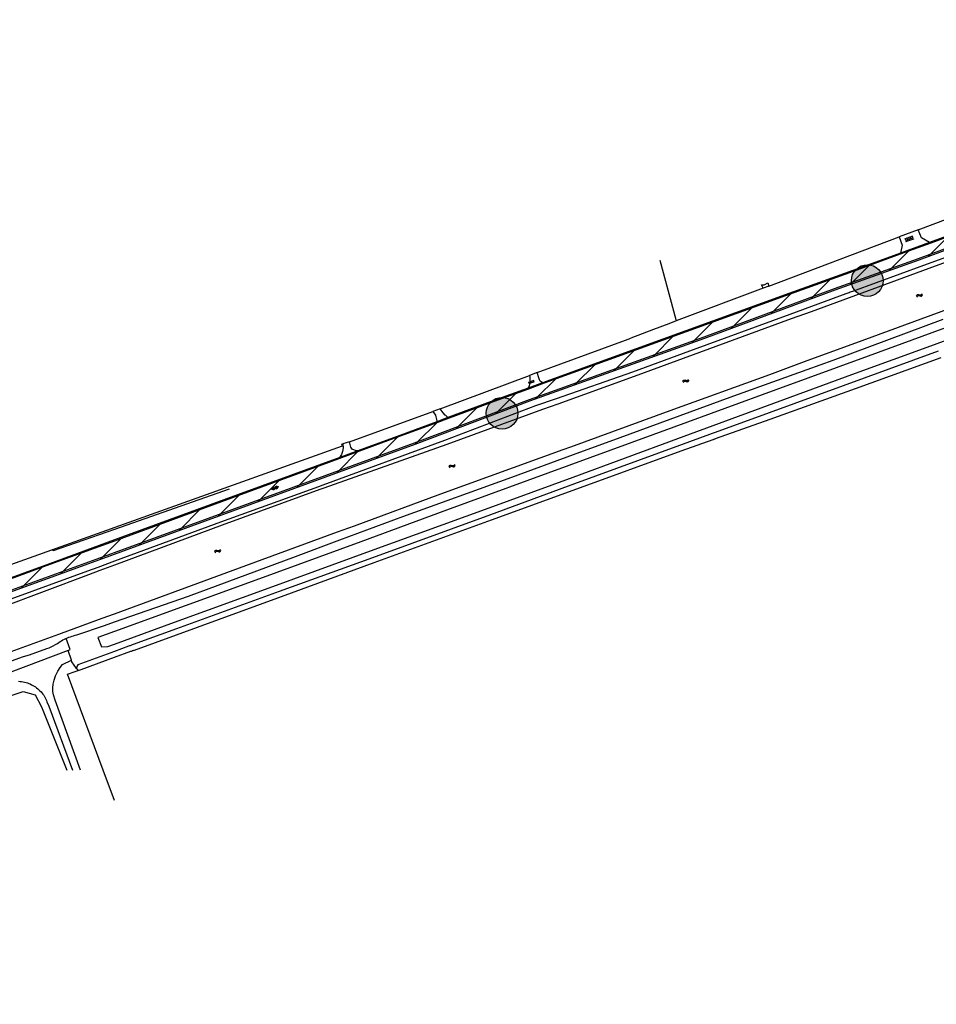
# Model space of a CAD drawing. Extents: x 246505 to 248144, y 528800 to 529354.
# Tile 3 of 4: x 246962 to 247329, y 528906 to 529300. Entities that reach past the tile are written whole.
import ezdxf

# ---------------------------------------------------------------- set-up
doc = ezdxf.new("R2010")
doc.units = 0
for name, color, linetype in [('0 NLI Bestaande mast', 5, 'Continuous'), ('2', 5, 'Continuous'), ('4', 2, 'Continuous'), ('6', 9, 'Continuous'), ('7', 254, 'Continuous'), ('8', 6, 'Continuous')]:
    doc.layers.add(name, color=color, linetype=linetype)

# ---------------------------------------------------------------- blocks, each defined once
blk = doc.blocks.new('S05')
at = {"color": 0}
for p, q in [((0.08, 0.3), (0.38, 0.59)), ((0.11, -0.19), (0.41, 0.09)), ((0.38, 0.59), (0.68, 0.71)), ((0.41, 0.09), (0.71, 0.21)), ((0.68, 0.71), (1.01, 0.62)), ((0.71, 0.21), (1.02, 0.12)), ((1.01, 0.62), (1.33, 0.37)), ((1.02, 0.12), (1.36, -0.12)), ((1.33, 0.37), (1.66, 0.13)), ((1.66, 0.13), (1.97, 0.04)), ((1.97, 0.04), (2.28, 0.16)), ((2.28, 0.16), (2.58, 0.44)), ((1.36, -0.12), (1.68, -0.37)), ((1.68, -0.37), (2, -0.46)), ((2, -0.46), (2.31, -0.33)), ((2.31, -0.33), (2.61, -0.05))]:
    blk.add_line(p, q, dxfattribs=at)
blk = doc.blocks.new('GV6')
at = {"color": 0}
for p, q in [((1.3, 0.6), (0, -0.2)), ((1.3, -0.6), (0, 0.2)), ((2.5, -0.6), (0.5, 0.6)), ((2.5, 0.6), (0.5, -0.6)), ((3, -0.2), (1.7, 0.6)), ((3, 0.2), (1.7, -0.6))]:
    blk.add_line(p, q, dxfattribs=at)
blk = doc.blocks.new('OV4')
at = {"color": 0}
for p, q in [((0.126225, 1.601457), (3.426225, 1.601457)), ((0.126225, 1.001457), (3.426225, 1.001457)), ((0.126225, 0.401457), (3.426225, 0.401457)), ((0.276225, 1.601457), (0.276225, 1.001457)), ((0.276225, 0.401457), (0.276225, 0.251457)), ((0.776225, 1.751457), (0.776225, 1.601457)), ((0.776225, 1.001457), (0.776225, 0.401457)), ((1.276225, 1.601457), (1.276225, 1.001457)), ((1.276225, 0.401457), (1.276225, 0.251457)), ((1.776225, 1.751457), (1.776225, 1.601457)), ((1.776225, 1.001457), (1.776225, 0.401457)), ((2.276225, 1.601457), (2.276225, 1.001457)), ((2.276225, 0.401457), (2.276225, 0.251457)), ((2.776225, 1.751457), (2.776225, 1.601457)), ((2.776225, 1.001457), (2.776225, 0.401457)), ((3.276225, 1.601457), (3.276225, 1.001457)), ((3.276225, 0.401457), (3.276225, 0.251457))]:
    blk.add_line(p, q, dxfattribs=at)
blk = doc.blocks.new('OV2')
at = {"color": 0}
for p, q in [((0, 1.5), (0.15, 1.5)), ((0, 0.5), (0.15, 0.5)), ((0.15, -0.15), (0.15, 2.15)), ((0.15, 2), (0.75, 2)), ((0.15, 1), (0.75, 1)), ((0.15, 0), (0.75, 0)), ((0.75, -0.15), (0.75, 2.15)), ((0.9, 1.5), (0.75, 1.5)), ((0.9, 0.5), (0.75, 0.5))]:
    blk.add_line(p, q, dxfattribs=at)

msp = doc.modelspace()

# ---------------------------------------------------------------- hatches: boundary and pattern name
at = {"layer": '0 NLI Bestaande mast'}
h = msp.add_hatch(color=256, dxfattribs=at)
h.dxf.hatch_style = 1
h.paths.add_polyline_path([(247302.41, 529201.93, 1), (247299.56, 529189.56, 1)])
h = msp.add_hatch(color=256, dxfattribs=at)
h.dxf.hatch_style = 1
h.paths.add_polyline_path([(247156.54, 529148.84, 1), (247153.47, 529136.52, 1)])
at = {"layer": '8'}
h = msp.add_hatch(dxfattribs=at)
h.set_pattern_fill('JIS_WOOD', color=256, scale=10)
h.paths.add_polyline_path([(246530.55, 528915.4), (246592.39, 528937.92), (246640.98, 528955.74), (246722.68, 528985.81), (246744.58, 528993.87), (246761.62, 529000), (246813.56, 529018.68), (246915.14, 529055.51), (247000, 529086.35), (247011.6, 529090.56), (247120.22, 529130.36), (247166.11, 529147.68), (247236.03, 529172.72), (247288.16, 529191.99), (247321.69, 529204.07), (247354.34, 529216.16), (247384.78, 529227.54), (247417.58, 529239.76), (247447.3, 529250.62), (247452.43, 529252.58), (247455.86, 529253.87), (247459.29, 529255.14), (247462.73, 529256.4), (247466.17, 529257.63), (247471.35, 529259.46), (247474.01, 529260.38), (247476.69, 529261.24), (247479.4, 529262.04), (247482.12, 529262.77), (247484.85, 529263.44), (247487.6, 529264.04), (247490.37, 529264.58), (247493.14, 529265.06), (247495.52, 529265.28), (247498.66, 529265.6), (247501.36, 529265.9), (247504.35, 529266.07), (247507.03, 529266.22), (247509.95, 529266.22), (247517.13, 529266.03), (247526.74, 529265.51), (247537.36, 529264.5), (247541.92, 529263.94), (247541.85, 529263.29), (247545.24, 529262.94), (247567.85, 529259.89), (247615.31, 529253.87), (247660.05, 529248.13), (247702.4, 529242.52), (247757.95, 529235.72), (247802.81, 529229.95), (247848.01, 529224.09), (247887.74, 529219.12), (247913.82, 529215.7), (247927.36, 529214.22), (247954.61, 529210.88), (247980.67, 529207.26), (247988.82, 529206.07), (247995.53, 529204.63), (247997.9, 529204.03), (248000, 529203.55), (248005.68, 529202.26), (248022.44, 529195.8), (248034.17, 529190.41), (248045.97, 529183.93), (248075.05, 529166.79), (248100.34, 529151.46), (248112.77, 529143.77), (248136.1, 529129.93), (248136.41, 529129.74), (248136.41, 529135.26), (248134.29, 529136.55), (248106.92, 529153.28), (248059.59, 529182.18), (248049.84, 529187.75), (248041.4, 529192.28), (248034.43, 529195.71), (248027.27, 529199.22), (248019.82, 529202.38), (248011.24, 529205.7), (248010.39, 529208.05), (248009.48, 529210.28), (248009.01, 529212.89), (248008.93, 529213.96), (248008.88, 529214.66), (248008.89, 529215.47), (248008.91, 529216.64), (248009.07, 529218.56), (248009.49, 529221.51), (248009.98, 529225.64), (248010.21, 529230.76), (248010.13, 529235.18), (248009.88, 529239.85), (248009.14, 529246.37), (248009.1, 529246.72), (248005.82, 529246.37), (248005.87, 529245.99), (248006.74, 529236.84), (248006.9, 529231.08), (248006.82, 529228.11), (248006.4, 529225.27), (248005.88, 529222.52), (248005.3, 529219.29), (248004.41, 529216.71), (248002.99, 529214.45), (248001.11, 529212.34), (247999.97, 529211.29), (247995.06, 529211.54), (247985.23, 529212.45), (247966.74, 529214.68), (247956.64, 529216.07), (247925.6, 529219.97), (247899.25, 529223.71), (247881.01, 529226), (247870.12, 529227.35), (247852.04, 529229.92), (247831.3, 529232.55), (247825.12, 529233.23), (247824.98, 529232.18), (247824.1, 529232.29), (247824.24, 529233.33), (247810.83, 529234.83), (247807.56, 529235.25), (247802.4, 529235.91), (247766.06, 529240.42), (247750.4, 529242.9), (247729.22, 529245.63), (247686.38, 529251.09), (247667.06, 529253.33), (247657.55, 529254.35), (247612.91, 529260.7), (247594.14, 529262.95), (247593.98, 529261.69), (247582.42, 529263.18), (247574.52, 529264.2), (247566.42, 529265.16), (247556.9, 529266.72), (247556.8, 529266.13), (247554.22, 529266.63), (247552.49, 529267.43), (247551.23, 529268.2), (247549.91, 529269.47), (247548.74, 529270.87), (247547.9, 529272.48), (247547.55, 529273.16), (247546.79, 529275.22), (247546.43, 529277.7), (247546.17, 529281.43), (247544.92, 529300), (247544.92, 529300.06), (247541.8, 529300.03), (247541.8, 529300), (247542, 529295.72), (247542.17, 529286.95), (247541.95, 529281.46), (247541.6, 529278.2), (247541.13, 529276.59), (247540.23, 529274.52), (247539.15, 529273.07), (247537.71, 529271.62), (247535.67, 529270.26), (247533.66, 529269.47), (247531.36, 529269.62), (247527.29, 529269.85), (247520.38, 529270.18), (247513.23, 529270.31), (247508.85, 529270.25), (247502.18, 529269.98), (247496.6, 529269.44), (247490.38, 529268.68), (247484.05, 529267.54), (247478.24, 529266.11), (247470.17, 529263.66), (247454.95, 529258.44), (247429, 529248.9), (247392.53, 529235.34), (247385.08, 529232.63), (247377.31, 529229.79), (247332.35, 529213.39), (247325.9, 529211.02), (247314.29, 529206.77), (247295.29, 529199.81), (247268.23, 529190), (247199.45, 529165.11), (247171.17, 529154.83), (247165.37, 529152.72), (247153.19, 529148.3), (247133.35, 529140.96), (247128.89, 529139.31), (247111.64, 529132.93), (247097.27, 529127.65), (247090.09, 529125.01), (247049.21, 529110.01), (247000, 529092.02), (246974.06, 529082.54), (246954.35, 529075.3), (246950.43, 529073.86), (246914.77, 529060.77), (246910.64, 529059.26), (246904.68, 529057.09), (246884.91, 529049.9), (246880.48, 529048.28), (246870.54, 529044.67), (246864.29, 529042.38), (246756.01, 529002.99), (246748.87, 529000.38), (246747.84, 529000), (246742.44, 528998.03), (246733.19, 528994.65), (246721.07, 528990.22), (246712.66, 528987.15), (246701.87, 528983.21), (246686.98, 528977.77), (246683.51, 528976.5), (246680.65, 528975.46), (246605.78, 528948.05), (246545.46, 528925.7), (246505.45, 528911.3), (246505.45, 528906.36)])

# ---------------------------------------------------------------- linework, layer by layer
at = {"layer": '0 NLI Bestaande mast'}
for centre in [(247300.99, 529195.74), (247155.01, 529142.68)]:
    msp.add_circle(centre, 6.35, dxfattribs=at)
at = {"layer": '2'}
for points in [[(247363.48, 529216.24), (247323.48, 529201.78)], [(247364, 529214.56), (247325.57, 529200.63)], [(247325.57, 529200.63), (247278.54, 529183.31)], [(247323.48, 529201.78), (247295.05, 529191.38), (247294.61, 529191.22), (247294.17, 529191.06), (247293.73, 529190.9), (247293.29, 529190.74), (247292.86, 529190.58), (247292.42, 529190.42)], [(247258.74, 529194.08), (247259.8, 529194.08), (247261.24, 529194.83)], [(247292.42, 529190.42), (247270.07, 529182.24)], [(247278.54, 529183.31), (247270.64, 529180.41)], [(247298.92, 529171.77), (247337.05, 529185.76)], [(247270.64, 529180.41), (247207.78, 529157.37)], [(247270.07, 529182.24), (247229.9, 529167.55)], [(247287.32, 529163.93), (247331.31, 529180.28)], [(247275.94, 529163.34), (247298.92, 529171.77)], [(247329.34, 529167.56), (247261.76, 529142.87), (247240.18, 529134.99), (247239.8, 529134.85), (247239.42, 529134.71), (247239.04, 529134.57), (247238.66, 529134.43), (247238.29, 529134.3), (247237.91, 529134.16), (247225.96, 529129.79), (247183.96, 529114.42), (247150.35, 529102.09), (247103.18, 529084.83), (247065.83, 529071.36), (247024.81, 529056.46), (247007.45, 529050.17), (247007.16, 529050.07), (247006.86, 529049.96), (247006.58, 529049.86), (247006.28, 529049.75), (247005.99, 529049.64), (247005.7, 529049.54), (247000, 529047.47)], [(247229.9, 529167.55), (247207.18, 529159.14)], [(247000, 529045.12), (247006.63, 529047.53), (247006.85, 529047.61), (247007.08, 529047.7), (247007.3, 529047.78), (247007.53, 529047.86), (247007.76, 529047.94), (247007.98, 529048.03), (247066.87, 529069.46), (247103.92, 529083.01), (247150.82, 529100.14), (247184.86, 529112.47), (247226.6, 529127.66), (247239.33, 529132.19), (247239.5, 529132.25), (247239.67, 529132.31), (247239.84, 529132.38), (247240.01, 529132.44), (247240.18, 529132.5), (247240.35, 529132.56), (247262.23, 529140.35), (247296.27, 529152.64), (247330.61, 529165.05)], [(247262.01, 529158.23), (247275.94, 529163.34)], [(247276.93, 529160.18), (247287.32, 529163.93)], [(247246.2, 529149.12), (247276.93, 529160.18)], [(247207.18, 529159.14), (247176.59, 529148.46)], [(247207.78, 529157.37), (247177.25, 529146.35)], [(247222.14, 529143.77), (247262.01, 529158.23)], [(247176.59, 529148.46), (247168.42, 529145.6)], [(247202.24, 529133.01), (247246.2, 529149.12)], [(247168.42, 529145.6), (247132.01, 529131.81)], [(247171.2, 529144.16), (247132.88, 529130.2)], [(247177.25, 529146.35), (247171.2, 529144.16)], [(247182.54, 529129.33), (247222.14, 529143.77)], [(247132.01, 529131.81), (247083.33, 529113.98)], [(247183.52, 529126.18), (247202.24, 529133.01)], [(247132.88, 529130.2), (247083.72, 529112.75)], [(247095.99, 529097.74), (247130.58, 529110.41), (247179.38, 529128.18)], [(247179.38, 529128.18), (247182.54, 529129.33)], [(247158.89, 529117.2), (247183.52, 529126.18)], [(247115.28, 529101.46), (247158.89, 529117.2)], [(247081.57, 529113.33), (247042.47, 529099.14), (247000, 529083.52)], [(247082.1, 529112.18), (247043.05, 529097.95), (247000, 529081.97)], [(247083.33, 529113.98), (247081.57, 529113.33)], [(247083.72, 529112.75), (247082.1, 529112.18)], [(247090.15, 529092.07), (247115.28, 529101.46)], [(247089.16, 529095.23), (247095.99, 529097.74)], [(247052.51, 529081.79), (247089.16, 529095.23)], [(247072.41, 529085.43), (247090.15, 529092.07)], [(247029.58, 529069.59), (247072.41, 529085.43)], [(246993.35, 529081.08), (246989.27, 529079.59)], [(247000, 529083.52), (246993.35, 529081.08)], [(247000, 529081.97), (246994.16, 529079.81)], [(247000, 529062.54), (247052.51, 529081.79)], [(246989.27, 529079.59), (246951.48, 529065.79)], [(246989.72, 529078.15), (246954.04, 529064.8)], [(246994.16, 529079.81), (246989.72, 529078.15)], [(247000, 529059.28), (247029.58, 529069.59)], [(246995.13, 529060.76), (247000, 529062.54)], [(246978.8, 529054.77), (246995.13, 529060.76)], [(246984.98, 529054.04), (246996.02, 529057.89)], [(246996.02, 529057.89), (247000, 529059.28)], [(246924.93, 529035.14), (246977.76, 529054.41), (246978.8, 529054.77)], [(246980.66, 529052.65), (246981.21, 529052.89), (246981.82, 529053.14), (246982.44, 529053.36), (246983.07, 529053.56), (246983.7, 529053.74), (246984.34, 529053.9), (246984.98, 529054.04)], [(246910.28, 529025.77), (246927.21, 529031.62), (246929.4, 529031.97), (246931.23, 529032.62), (246936.08, 529035.27), (246950.67, 529040.71), (246963.65, 529045.43), (246966.02, 529046.12), (246973.03, 529048.61), (246973.89, 529048.96), (246974.74, 529049.34), (246975.58, 529049.74), (246976.4, 529050.17), (246977.21, 529050.63), (246977.74, 529051.01), (246978.29, 529051.37), (246978.86, 529051.71), (246979.43, 529052.04), (246980.01, 529052.34), (246980.61, 529052.63)], [(246980.61, 529052.63), (246980.66, 529052.65)], [(247000, 529047.47), (246986.82, 529042.69), (246985.43, 529042.08), (246984.95, 529041.41), (246984.81, 529040.66)], [(246985.94, 529040), (246986.76, 529040.3), (247000, 529045.12)], [(246984.81, 529040.66), (246985.2, 529040.15)], [(246985.2, 529040.15), (246985.87, 529040.01)], [(246985.87, 529040.01), (246985.94, 529040)]]:
    msp.add_lwpolyline(points, dxfattribs=at)
at = {"layer": '4'}
for points in [[(247321.41, 529216.06), (247376.45, 529236.78)], [(247261.7, 529193.57), (247313.76, 529213.18)], [(247261.24, 529194.83), (247261.7, 529193.57)], [(247000, 529050.38), (247023.99, 529059.13), (247064.79, 529073.93), (247102.43, 529087.75), (247149.83, 529104.84), (247183.45, 529117.17), (247225.29, 529132.59), (247261.18, 529145.74), (247294.86, 529158.2), (247327.84, 529170.14), (247365.18, 529184.08)], [(247340.27, 529179.74), (247301.3, 529165.48), (247264.51, 529152.05), (247223.71, 529137.19), (247181.68, 529121.81), (247132.74, 529103.98), (247098.59, 529091.33)], [(247169.05, 529158.97), (247204.33, 529171.97)], [(247204.33, 529171.97), (247206.42, 529172.76)], [(247130.3, 529144.5), (247165.91, 529157.74)], [(247094.02, 529131.33), (247127.32, 529143.42)], [(246878.73, 529053.74), (247091.16, 529129.71), (247091, 529130.35)], [(247091, 529130.35), (247091.3, 529130.45)], [(247098.59, 529091.33), (247098.59, 529091.26), (247056.53, 529076.02), (247000, 529055.38)], [(247000, 529055.38), (246993.42, 529052.98), (246994.85, 529049.24), (246997.45, 529049.45)], [(246997.45, 529049.45), (247000, 529050.38)]]:
    msp.add_lwpolyline(points, dxfattribs=at)
at = {"layer": '7'}
for points in [[(247218.01, 529203.93), (247224.43, 529180.12), (247224.61, 529179.61)], [(247259.43, 529192.72), (247224.61, 529179.61)], [(247259.43, 529192.72), (247258.74, 529194.08)], [(247261.7, 529193.57), (247259.43, 529192.72)], [(247224.61, 529179.61), (247221.65, 529178.5), (247215.6, 529176.22)], [(247215.6, 529176.22), (247206.42, 529172.76)], [(247045.96, 529112.35), (247000, 529096.24)], [(247000, 529096.24), (246975.53, 529087.67)], [(246975.53, 529087.67), (246975.46, 529088.33)], [(246981.53, 529047.85), (246982.26, 529048.29), (246980.66, 529052.65)], [(246983.05, 529043.24), (246982.82, 529043.92)], [(246984.81, 529040.66), (246983.05, 529043.24)], [(246995.48, 529000), (246981.27, 529038.34), (246984.28, 529039.43)], [(246984.28, 529039.43), (246985.87, 529040.01)], [(246954.39, 529028.3), (246956.37, 529029.04), (246963.51, 529031.42)], [(246963.51, 529031.42), (246968.28, 529030.09), (246970.92, 529025.33), (246980.93, 529000)], [(247000, 528987.8), (246995.48, 529000)]]:
    msp.add_lwpolyline(points, dxfattribs=at)
at = {"layer": '8'}
for points in [[(246505.45, 528906.36), (246530.55, 528915.4), (246592.39, 528937.92), (246640.98, 528955.74), (246722.68, 528985.81), (246744.58, 528993.87), (246761.62, 529000), (246813.56, 529018.68), (246915.14, 529055.51), (247000, 529086.35), (247011.6, 529090.56), (247120.22, 529130.36), (247166.11, 529147.68), (247236.03, 529172.72), (247288.16, 529191.99), (247321.69, 529204.07), (247354.34, 529216.16)], [(247000, 529086.99), (247011.4, 529091.13), (247120.01, 529130.93), (247165.9, 529148.25), (247235.83, 529173.29), (247287.95, 529192.55), (247321.48, 529204.64), (247354.13, 529216.72)], [(247321.41, 529216.06), (247313.76, 529213.18)], [(247325.9, 529211.02), (247322.64, 529212.81), (247321.41, 529216.06)], [(247332.35, 529213.39), (247325.9, 529211.02), (247314.29, 529206.77), (247295.29, 529199.81), (247268.23, 529190), (247199.45, 529165.11), (247171.17, 529154.83), (247165.37, 529152.72), (247153.19, 529148.3), (247133.35, 529140.96), (247128.89, 529139.31), (247111.64, 529132.93), (247097.27, 529127.65), (247090.09, 529125.01), (247049.21, 529110.01), (247000, 529092.02), (246974.06, 529082.54), (246954.35, 529075.3)], [(247313.76, 529213.18), (247314.97, 529209.96), (247314.29, 529206.77)], [(247332.49, 529213.01), (247326.36, 529210.77), (247314.19, 529206.31)], [(247314.19, 529206.31), (247295.43, 529199.43)], [(247295.43, 529199.43), (247268.37, 529189.62), (247199.59, 529164.73), (247171.88, 529154.66)], [(247165.91, 529157.74), (247166.05, 529157.15), (247166.13, 529155), (247165.88, 529153.71), (247165.37, 529152.72)], [(247169.05, 529158.97), (247165.91, 529157.74)], [(247169.74, 529156.88), (247169.05, 529158.97)], [(247170.29, 529155.51), (247170.01, 529156.06), (247169.74, 529156.88)], [(247170.63, 529155.2), (247170.29, 529155.51)], [(247171.88, 529154.66), (247165.1, 529152.2), (247153.33, 529147.92)], [(247171.17, 529154.83), (247170.63, 529155.2)], [(247153.33, 529147.92), (247133.82, 529140.7), (247128.87, 529138.87), (247111.78, 529132.55)], [(247130.3, 529144.5), (247127.32, 529143.42)], [(247131.45, 529142.88), (247130.3, 529144.5)], [(247127.32, 529143.42), (247128.34, 529141.91)], [(247128.34, 529141.91), (247128.58, 529141.22), (247128.7, 529140.78)], [(247128.7, 529140.78), (247128.79, 529140.41), (247128.85, 529140.17)], [(247128.85, 529140.17), (247128.91, 529139.65)], [(247128.91, 529139.65), (247128.89, 529139.31)], [(247132.3, 529141.92), (247131.45, 529142.88)], [(247132.92, 529141.34), (247132.48, 529141.75), (247132.3, 529141.92)], [(247133.35, 529140.96), (247132.92, 529141.34)], [(247111.78, 529132.55), (247098.03, 529127.5), (247089.75, 529124.46), (247049.35, 529109.63)], [(247091.41, 529128.83), (247091.21, 529127.42), (247090.78, 529126.26), (247090.33, 529125.41)], [(247094.02, 529131.33), (247091.3, 529130.45)], [(247091.3, 529130.45), (247091.41, 529128.83)], [(247097.27, 529127.65), (247096.38, 529127.83), (247095.79, 529128.06), (247095.39, 529128.17), (247095.07, 529128.37), (247094.82, 529128.72), (247094.58, 529129.15), (247094.41, 529129.64), (247094.02, 529131.33)], [(247090.33, 529125.41), (247090.09, 529125.01)], [(247049.35, 529109.63), (247000, 529091.59)], [(247000, 529091.59), (246974.2, 529082.16)], [(246759.85, 529000), (246761.42, 529000.56), (246813.36, 529019.25), (246914.93, 529056.07), (247000, 529086.99)], [(246974.2, 529082.16), (246954.68, 529074.99), (246950.37, 529073.41)], [(246981.53, 529047.85), (246958.58, 529039.22), (246916.68, 529024.05), (246850.67, 529000)], [(246982.82, 529043.92), (246981.53, 529047.85)], [(246986.45, 529000), (246976.27, 529028.03), (246975.64, 529030.13), (246975.35, 529031.43), (246975.34, 529032.94), (246975.56, 529034.41), (246975.89, 529035.98), (246976.5, 529037.67), (246977.42, 529039.53), (246978.34, 529041.04), (246979.26, 529042.19)], [(246979.26, 529042.19), (246982.82, 529043.92)], [(246961.72, 529035.53), (246962.32, 529035.5), (246962.91, 529035.44), (246963.5, 529035.35), (246964.09, 529035.23), (246964.67, 529035.08), (246965.24, 529034.9), (246965.8, 529034.68), (246966.34, 529034.44), (246966.88, 529034.17), (246967.4, 529033.87), (246968.41, 529033.24), (246968.9, 529032.9), (246969.37, 529032.54), (246969.83, 529032.16), (246970.26, 529031.75), (246970.67, 529031.32), (246971.05, 529030.87), (246971.42, 529030.4), (246971.76, 529029.91), (246972.07, 529029.41), (246972.35, 529028.88), (246972.61, 529028.35), (246972.84, 529027.8)], [(246972.84, 529027.8), (246973.04, 529027.24), (246973.81, 529025.54), (246983.27, 529000)]]:
    msp.add_lwpolyline(points, dxfattribs=at)

# ---------------------------------------------------------------- block references
at = {"layer": '6'}
for name, p, rotation in [('OV4', (247316.49, 529210.9), 20.12252070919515), ('S05', (247320.68, 529189.29), 20.22243138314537), ('OV2', (247167.8, 529155.07), 109.9720128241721), ('S05', (247227.3, 529155.09), 20.12933978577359), ('S05', (247133.83, 529121.06), 19.54249753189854), ('GV6', (247062.8, 529112.27), 20.12449130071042), ('S05', (247040.15, 529087.07), 20.13586329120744)]:
    msp.add_blockref(name, p, dxfattribs=dict(at, rotation=rotation))

doc.saveas('drawing.dxf')
